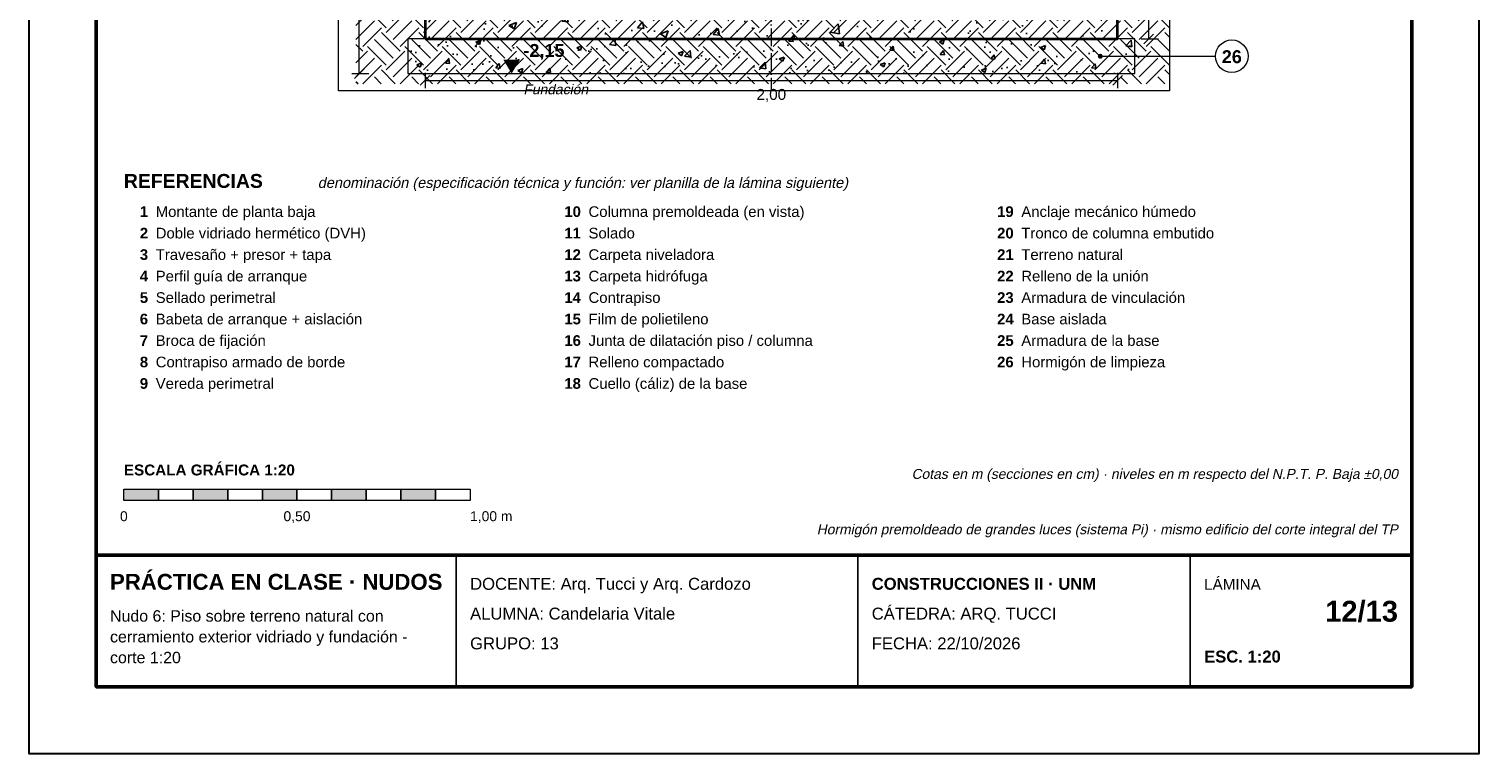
# Model space of a CAD drawing. Header units: millimetres. Extents: x 6 to 4194, y 6 to 5934.
# Tile 1 of 2: x 6 to 4194, y 6 to 2098. Entities that reach past the tile are written whole.
import ezdxf
from ezdxf.enums import TextEntityAlignment as Align

# ---------------------------------------------------------------- set-up
doc = ezdxf.new("R2010")
doc.units = ezdxf.units.MM
doc.header["$LTSCALE"] = 20
doc.linetypes.add('DASHDOT', pattern=[3.556, 2.54, -0.508, 0, -0.508])
for name, color, linetype in [('A-CONTORNOS', 7, 'Continuous'), ('A-HORMIGON-INSITU', 33, 'Continuous'), ('A-HORMIGON-SIMPLE', 9, 'Continuous'), ('A-TERRENO', 32, 'Continuous'), ('X-COTAS', 3, 'Continuous'), ('X-EJES', 1, 'DASHDOT'), ('X-MARCO', 7, 'Continuous'), ('X-NIVELES', 7, 'Continuous'), ('X-REFERENCIAS', 1, 'Continuous'), ('X-ROTULO', 7, 'Continuous'), ('X-TEXTOS', 7, 'Continuous')]:
    doc.layers.add(name, color=color, linetype=linetype)
doc.styles.add('ARIAL', font='arial.ttf')
doc.styles.add('ARIAL-B', font='arialbd.ttf')

msp = doc.modelspace()

# ---------------------------------------------------------------- hatches: boundary and pattern name
at = {"layer": 'A-HORMIGON-INSITU'}
h = msp.add_hatch(dxfattribs=at)
h.set_pattern_fill('AR-CONC', color=256, scale=1.2)
h.paths.add_polyline_path([(1150, 2070), (3150, 2070), (3150, 2370), (2675, 2670), (1625, 2670), (1150, 2370)])
at = {"layer": 'A-HORMIGON-SIMPLE'}
h = msp.add_hatch(dxfattribs=at)
h.set_pattern_fill('AR-CONC', color=256, scale=0.8)
h.paths.add_polyline_path([(1100, 1970), (3200, 1970), (3200, 2070), (1100, 2070)])
at = {"layer": 'A-TERRENO'}
h = msp.add_hatch(dxfattribs=at)
h.set_pattern_fill('EARTH', color=256, scale=12, angle=45)
h.paths.add_polyline_path([(950, 1940), (3300, 1940), (3300, 3793), (950, 3793)])
at = {"layer": 'X-NIVELES'}
h = msp.add_hatch(color=7, dxfattribs=at)
h.dxf.hatch_style = 1
h.paths.add_polyline_path([(1400, 1970), (1376, 2010), (1424, 2010)])
at = {"layer": 'X-REFERENCIAS'}
h = msp.add_hatch(color=7, dxfattribs=at)
h.dxf.hatch_style = 1
h.paths.add_polyline_path([(3107, 2020), (3106.7, 2022.2), (3105.7, 2024.1), (3104.1, 2025.7), (3102.2, 2026.7), (3100, 2027), (3097.8, 2026.7), (3095.9, 2025.7), (3094.3, 2024.1), (3093.3, 2022.2), (3093, 2020), (3093.3, 2017.8), (3094.3, 2015.9), (3095.9, 2014.3), (3097.8, 2013.3), (3100, 2013), (3102.2, 2013.3), (3104.1, 2014.3), (3105.7, 2015.9), (3106.7, 2017.8)])
at = {"layer": 'X-TEXTOS'}
h = msp.add_hatch(color=7, dxfattribs=at)
h.dxf.hatch_style = 1
h.paths.add_polyline_path([(280, 770), (380, 770), (380, 738), (280, 738)])
h = msp.add_hatch(color=7, dxfattribs=at)
h.dxf.hatch_style = 1
h.paths.add_polyline_path([(480, 770), (580, 770), (580, 738), (480, 738)])
h = msp.add_hatch(color=7, dxfattribs=at)
h.dxf.hatch_style = 1
h.paths.add_polyline_path([(680, 770), (780, 770), (780, 738), (680, 738)])
h = msp.add_hatch(color=7, dxfattribs=at)
h.dxf.hatch_style = 1
h.paths.add_polyline_path([(880, 770), (980, 770), (980, 738), (880, 738)])
h = msp.add_hatch(color=7, dxfattribs=at)
h.dxf.hatch_style = 1
h.paths.add_polyline_path([(1080, 770), (1180, 770), (1180, 738), (1080, 738)])

# ---------------------------------------------------------------- linework, layer by layer
at = {"layer": 'A-CONTORNOS', "lineweight": 35}
msp.add_lwpolyline([(1150, 2070), (3150, 2070), (3150, 2370), (2675, 2670), (1625, 2670), (1150, 2370)], close=True, dxfattribs=at)
at = {"layer": 'A-CONTORNOS', "lineweight": 18}
msp.add_lwpolyline([(1100, 1970), (3200, 1970), (3200, 2070), (1100, 2070)], close=True, dxfattribs=at)
at = {"layer": 'X-COTAS', "lineweight": 13}
for points in [[(960, 1970), (960, 4120)], [(3240, 2070), (3240, 2370)], [(3218, 2070), (3268, 2070)], [(938, 1970), (988, 1970)], [(1150, 1972), (1150, 1928)], [(3150, 1972), (3150, 1928)], [(1150, 1950), (3150, 1950)]]:
    msp.add_lwpolyline(points, dxfattribs=at)
at = {"layer": 'X-COTAS', "lineweight": 25}
for points in [[(3226, 2056), (3254, 2084)], [(946, 1956), (974, 1984)], [(1136, 1936), (1164, 1964)], [(3136, 1936), (3164, 1964)]]:
    msp.add_lwpolyline(points, dxfattribs=at)
at = {"layer": 'X-EJES', "color": 12, "lineweight": 13, "true_color": 0xcc0000}
msp.add_lwpolyline([(2150, 5020), (2150, 1920)], dxfattribs=at)
at = {"layer": 'X-MARCO', "lineweight": 30}
msp.add_lwpolyline([(6, 5934), (4194, 5934), (4194, 6), (6, 6)], close=True, dxfattribs=at)
at = {"layer": 'X-MARCO', "lineweight": 50}
msp.add_lwpolyline([(200, 5740), (4000, 5740), (4000, 200), (200, 200)], close=True, dxfattribs=at)
at = {"layer": 'X-NIVELES', "lineweight": 13}
msp.add_lwpolyline([(1328, 1970), (1472, 1970)], dxfattribs=at)
at = {"layer": 'X-REFERENCIAS', "lineweight": 13}
msp.add_lwpolyline([(3100, 2020), (3360, 2020), (3433, 2020)], dxfattribs=at)
at = {"layer": 'X-REFERENCIAS', "lineweight": 18}
msp.add_circle((3480, 2020), 47, dxfattribs=at)
at = {"layer": 'X-ROTULO', "lineweight": 50}
msp.add_lwpolyline([(200, 580), (4000, 580), (4000, 200), (200, 200)], close=True, dxfattribs=at)
at = {"layer": 'X-ROTULO', "lineweight": 25}
for points in [[(1240, 580), (1240, 200)], [(2400, 580), (2400, 200)], [(3360, 580), (3360, 200)]]:
    msp.add_lwpolyline(points, dxfattribs=at)
at = {"layer": 'X-TEXTOS', "lineweight": 13}
for points in [[(900, 4940), (3300, 4940), (3300, 1920), (900, 1920)], [(280, 770), (380, 770), (380, 738), (280, 738)], [(380, 770), (480, 770), (480, 738), (380, 738)], [(480, 770), (580, 770), (580, 738), (480, 738)], [(580, 770), (680, 770), (680, 738), (580, 738)], [(680, 770), (780, 770), (780, 738), (680, 738)], [(780, 770), (880, 770), (880, 738), (780, 738)], [(880, 770), (980, 770), (980, 738), (880, 738)], [(980, 770), (1080, 770), (1080, 738), (980, 738)], [(1080, 770), (1180, 770), (1180, 738), (1080, 738)], [(1180, 770), (1280, 770), (1280, 738), (1180, 738)]]:
    msp.add_lwpolyline(points, close=True, dxfattribs=at)

# ---------------------------------------------------------------- texts
at = {"layer": 'X-COTAS', "style": 'ARIAL'}
msp.add_text('2,00', height=31.5, dxfattribs=at).set_placement((2150, 1894), align=Align.CENTER)
at = {"layer": 'X-NIVELES', "style": 'ARIAL-B'}
msp.add_text('-2,15', height=37.23, dxfattribs=at).set_placement((1434, 2018))
at = {"layer": 'X-NIVELES', "style": 'ARIAL', "oblique": 12}
msp.add_text('Fundación', height=28.64, dxfattribs=at).set_placement((1434, 1910))
at = {"layer": 'X-REFERENCIAS', "style": 'ARIAL-B'}
msp.add_text('26', height=37.23, dxfattribs=at).set_placement((3480, 2000), align=Align.CENTER)
at = {"layer": 'X-ROTULO'}
for s, height, style, p in [('PRÁCTICA EN CLASE · NUDOS', 45.824, 'ARIAL-B', (240, 480)), ('DOCENTE: Arq. Tucci y Arq. Cardozo', 34.368, 'ARIAL', (1280, 480)), ('CONSTRUCCIONES II · UNM', 34.368, 'ARIAL-B', (2440, 480)), ('LÁMINA', 31.5, 'ARIAL', (3400, 480)), ('Nudo 6: Piso sobre terreno natural con', 32.936, 'ARIAL', (240, 388)), ('ALUMNA: Candelaria Vitale', 34.368, 'ARIAL', (1280, 394)), ('CÁTEDRA: ARQ. TUCCI', 34.368, 'ARIAL', (2440, 394)), ('cerramiento exterior vidriado y fundación -', 32.936, 'ARIAL', (240, 328)), ('GRUPO: 13', 34.37, 'ARIAL', (1280, 308)), ('FECHA: 22/10/2026', 34.368, 'ARIAL', (2440, 308)), ('corte 1:20', 32.94, 'ARIAL', (240, 268)), ('ESC. 1:20', 34.37, 'ARIAL-B', (3400, 270))]:
    msp.add_text(s, height=height, dxfattribs=dict(at, style=style)).set_placement(p)
at = {"layer": 'X-ROTULO', "style": 'ARIAL-B'}
msp.add_text('12/13', height=60.14, dxfattribs=at).set_placement((3960, 388), align=Align.RIGHT)
at = {"layer": 'X-TEXTOS'}
for s, height, style, p in [('REFERENCIAS', 40.096, 'ARIAL-B', (280, 1640)), ('Anclaje mecánico húmedo', 30.788, 'ARIAL', (2872, 1556)), ('Montante de planta baja', 30.788, 'ARIAL', (372, 1556)), ('Columna premoldeada (en vista)', 30.788, 'ARIAL', (1622, 1556)), ('Doble vidriado hermético (DVH)', 30.788, 'ARIAL', (372, 1494)), ('Solado', 30.79, 'ARIAL', (1622, 1494)), ('Tronco de columna embutido', 30.788, 'ARIAL', (2872, 1494)), ('Travesaño + presor + tapa', 30.788, 'ARIAL', (372, 1432)), ('Carpeta niveladora', 30.788, 'ARIAL', (1622, 1432)), ('Terreno natural', 30.788, 'ARIAL', (2872, 1432)), ('Perfil guía de arranque', 30.788, 'ARIAL', (372, 1370)), ('Carpeta hidrófuga', 30.788, 'ARIAL', (1622, 1370)), ('Relleno de la unión', 30.788, 'ARIAL', (2872, 1370)), ('Sellado perimetral', 30.788, 'ARIAL', (372, 1308)), ('Contrapiso', 30.79, 'ARIAL', (1622, 1308)), ('Armadura de vinculación', 30.788, 'ARIAL', (2872, 1308)), ('Babeta de arranque + aislación', 30.788, 'ARIAL', (372, 1246)), ('Film de polietileno', 30.788, 'ARIAL', (1622, 1246)), ('Base aislada', 30.788, 'ARIAL', (2872, 1246)), ('Broca de fijación', 30.788, 'ARIAL', (372, 1184)), ('Junta de dilatación piso / columna', 30.788, 'ARIAL', (1622, 1184)), ('Armadura de la base', 30.788, 'ARIAL', (2872, 1184)), ('Contrapiso armado de borde', 30.788, 'ARIAL', (372, 1122)), ('Relleno compactado', 30.788, 'ARIAL', (1622, 1122)), ('Hormigón de limpieza', 30.788, 'ARIAL', (2872, 1122)), ('Vereda perimetral', 30.788, 'ARIAL', (372, 1060)), ('Cuello (cáliz) de la base', 30.788, 'ARIAL', (1622, 1060)), ('ESCALA GRÁFICA 1:20', 31.504, 'ARIAL-B', (280, 810)), ('1,00 m', 28.64, 'ARIAL', (1280, 678))]:
    msp.add_text(s, height=height, dxfattribs=dict(at, style=style)).set_placement(p)
at = {"layer": 'X-TEXTOS', "style": 'ARIAL', "oblique": 12}
msp.add_text('denominación (especificación técnica y función: ver planilla de la lámina siguiente)', height=30.072, dxfattribs=at).set_placement((840, 1640))
at = {"layer": 'X-TEXTOS', "style": 'ARIAL-B'}
for s, height, p in [('1', 30.8, (350, 1556)), ('10', 30.79, (1600, 1556)), ('19', 30.79, (2850, 1556)), ('2', 30.8, (350, 1494)), ('11', 30.79, (1600, 1494)), ('20', 30.79, (2850, 1494)), ('3', 30.8, (350, 1432)), ('12', 30.79, (1600, 1432)), ('21', 30.79, (2850, 1432)), ('4', 30.8, (350, 1370)), ('13', 30.79, (1600, 1370)), ('22', 30.79, (2850, 1370)), ('5', 30.8, (350, 1308)), ('14', 30.79, (1600, 1308)), ('23', 30.79, (2850, 1308)), ('6', 30.8, (350, 1246)), ('15', 30.79, (1600, 1246)), ('24', 30.79, (2850, 1246)), ('7', 30.8, (350, 1184)), ('16', 30.79, (1600, 1184)), ('25', 30.79, (2850, 1184)), ('8', 30.8, (350, 1122)), ('17', 30.79, (1600, 1122)), ('26', 30.79, (2850, 1122)), ('9', 30.8, (350, 1060)), ('18', 30.79, (1600, 1060))]:
    msp.add_text(s, height=height, dxfattribs=at).set_placement(p, align=Align.RIGHT)
at = {"layer": 'X-TEXTOS', "style": 'ARIAL', "oblique": 12}
for s, p in [('Cotas en m (secciones en cm) · niveles en m respecto del N.P.T. P. Baja ±0,00', (3960, 800)), ('Hormigón premoldeado de grandes luces (sistema Pi) · mismo edificio del corte integral del TP', (3960, 640))]:
    msp.add_text(s, height=28.64, dxfattribs=at).set_placement(p, align=Align.RIGHT)
at = {"layer": 'X-TEXTOS', "style": 'ARIAL'}
for s, height, p in [('0', 28.6, (280, 678)), ('0,50', 28.64, (780, 678))]:
    msp.add_text(s, height=height, dxfattribs=at).set_placement(p, align=Align.CENTER)

doc.saveas('drawing.dxf')
